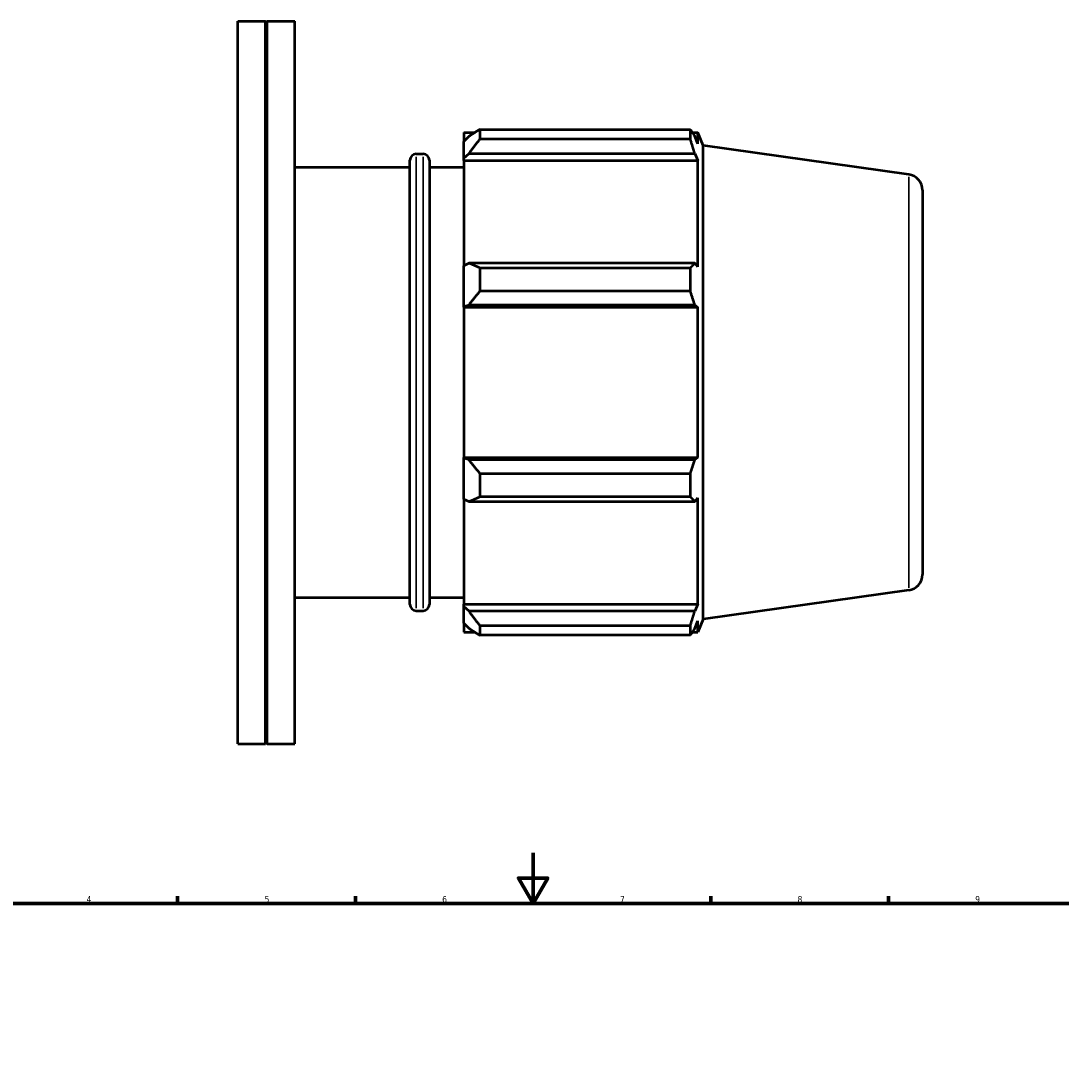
# Model space of a CAD drawing. Header units: millimetres. Extents: x -202 to 1216, y -175 to 952.
# Tile 5 of 7: x 219 to 629, y 508 to 922. Entities that reach past the tile are written whole.
import ezdxf

# ---------------------------------------------------------------- set-up
doc = ezdxf.new("R2010")
doc.units = ezdxf.units.MM
for name, color, linetype, lineweight in [('Border (ISO)', 7, 'Continuous', 70), ('Visible (ISO)', 7, 'Continuous', 50), ('Visible Narrow (ISO)', 7, 'Continuous', 35)]:
    doc.layers.add(name, color=color, linetype=linetype, lineweight=lineweight)
doc.styles.add('Note Text (ISO)', font='tahoma.ttf')

# ---------------------------------------------------------------- blocks, each defined once
blk = doc.blocks.new('Borders Default Border')
at = {"layer": 'Border (ISO)'}
for p, q in [((280.33, 574), (280.33, 576.9)), ((350.42, 574), (350.42, 576.9)), ((490.58, 574), (490.58, 576.9)), ((560.67, 574), (560.67, 576.9))]:
    blk.add_line(p, q, dxfattribs=at)
at = {"layer": 'Border (ISO)', "flags": 128}
for points in [[(420.5, 594), (420.5, 574), (414.73, 584), (426.27, 584), (420.5, 574)], [(20, 20), (20, 574), (821, 574), (821, 20), (20, 20)]]:
    blk.add_lwpolyline(points, dxfattribs=at)
at = {"layer": 'Border (ISO)', "color": 232, "true_color": 0xca0064, "char_height": 2.5, "attachment_point": 7, "style": 'Note Text (ISO)'}
for s, insert in [('4', (244.42, 574.4)), ('5', (314.64, 574.35)), ('6', (384.66, 574.35)), ('7', (454.77, 574.4)), ('8', (524.81, 574.34)), ('9', (594.88, 574.35))]:
    blk.add_mtext(s, dxfattribs=dict(at, insert=insert))

msp = doc.modelspace()

# ---------------------------------------------------------------- linework, layer by layer
at = {"layer": 'Visible (ISO)'}
for p, q in [((304.031, 636.982), (304.031, 921.982)), ((304.031, 921.982), (314.981, 921.982)), ((314.981, 636.982), (314.981, 921.982)), ((315.281, 921.682), (314.981, 921.982)), ((315.281, 921.682), (315.581, 921.982)), ((315.281, 637.282), (315.281, 921.682)), ((315.581, 636.982), (315.581, 921.982)), ((315.581, 921.982), (326.531, 921.982)), ((326.531, 636.982), (326.531, 921.982)), ((393.131, 878.062), (393.131, 874.511)), ((393.131, 878.062), (397.644, 878.062)), ((399.491, 879.221), (399.491, 875.388)), ((399.491, 879.221), (482.538, 879.221)), ((482.538, 875.388), (482.538, 879.221)), ((483.284, 878.062), (485.535, 878.062)), ((485.535, 873.5), (485.535, 878.062)), ((487.631, 872.875), (485.535, 878.062)), ((395.251, 876.533), (393.131, 874.511)), ((393.131, 867.864), (393.131, 874.511)), ((482.538, 875.388), (399.491, 875.388)), ((485.535, 873.5), (484.251, 876.533)), ((374.417, 869.582), (377.131, 869.582)), ((393.131, 867.864), (395.251, 869.745)), ((395.251, 869.745), (484.251, 869.745)), ((484.251, 869.745), (485.535, 866.924)), ((487.631, 686.09), (487.631, 872.875)), ((568.651, 861.488), (487.631, 872.875)), ((371.917, 691.882), (371.917, 867.082)), ((379.631, 867.082), (379.631, 691.882)), ((393.131, 866.924), (393.131, 867.864)), ((393.131, 866.924), (393.131, 825.491)), ((393.131, 866.924), (485.535, 866.924)), ((485.535, 825.002), (485.535, 866.924)), ((326.531, 864.282), (371.917, 864.282)), ((379.631, 864.282), (393.131, 864.282)), ((574.031, 855.299), (574.031, 703.665)), ((395.251, 826.47), (393.131, 825.491)), ((393.131, 809.445), (393.131, 825.491)), ((484.251, 826.47), (395.251, 826.47)), ((399.491, 824.628), (399.491, 815.375)), ((399.491, 824.628), (482.538, 824.628)), ((482.538, 815.375), (482.538, 824.628)), ((485.535, 825.002), (484.251, 826.47)), ((482.538, 815.375), (399.491, 815.375)), ((393.131, 809.445), (395.251, 810.082)), ((393.131, 809.126), (393.131, 809.445)), ((393.131, 809.126), (393.131, 749.839)), ((393.131, 809.126), (485.535, 809.126)), ((395.251, 810.082), (484.251, 810.082)), ((484.251, 810.082), (485.535, 809.126)), ((485.535, 749.839), (485.535, 809.126)), ((393.131, 749.52), (393.131, 749.839)), ((393.131, 749.839), (485.535, 749.839)), ((393.131, 733.474), (393.131, 749.52)), ((395.251, 748.883), (393.131, 749.52)), ((485.535, 749.839), (484.251, 748.883)), ((484.251, 748.883), (395.251, 748.883)), ((399.491, 743.59), (399.491, 734.336)), ((399.491, 743.59), (482.538, 743.59)), ((482.538, 734.336), (482.538, 743.59)), ((393.131, 733.474), (395.251, 732.495)), ((393.131, 733.474), (393.131, 692.041)), ((482.538, 734.336), (399.491, 734.336)), ((484.251, 732.495), (485.535, 733.963)), ((485.535, 692.041), (485.535, 733.963)), ((395.251, 732.495), (484.251, 732.495)), ((568.651, 697.476), (487.631, 686.09)), ((326.531, 694.682), (371.917, 694.682)), ((379.631, 694.682), (393.131, 694.682)), ((393.131, 691.101), (393.131, 692.041)), ((393.131, 692.041), (485.535, 692.041)), ((485.535, 692.041), (484.251, 689.22)), ((374.417, 689.382), (377.131, 689.382)), ((393.131, 684.454), (393.131, 691.101)), ((395.251, 689.22), (393.131, 691.101)), ((484.251, 689.22), (395.251, 689.22)), ((393.131, 684.454), (395.251, 682.432)), ((393.131, 684.454), (393.131, 680.902)), ((399.491, 683.577), (399.491, 679.744)), ((399.491, 683.577), (482.538, 683.577)), ((482.538, 679.744), (482.538, 683.577)), ((484.251, 682.432), (485.535, 685.465)), ((487.631, 686.09), (485.535, 680.902)), ((485.535, 680.902), (485.535, 685.465)), ((393.131, 680.902), (397.644, 680.902)), ((482.538, 679.744), (399.491, 679.744)), ((483.284, 680.902), (485.535, 680.902)), ((304.031, 636.982), (314.981, 636.982)), ((315.281, 637.282), (314.981, 636.982)), ((315.281, 637.282), (315.581, 636.982)), ((315.581, 636.982), (326.531, 636.982))]:
    msp.add_line(p, q, dxfattribs=at)
for centre, radius, start, end in [((374.417, 867.082), 2.5, 90, 180), ((377.131, 867.082), 2.5, 0, 90), ((567.781, 855.299), 6.25, 0, 82), ((567.781, 703.665), 6.25, 278, 0), ((374.417, 691.882), 2.5, 180, 270), ((377.131, 691.882), 2.5, 270, 0)]:
    msp.add_arc(centre, radius, start, end, dxfattribs=at)
for points, weights in [([(399.491, 879.221), (397.286, 877.849), (395.251, 876.533)], [1.01518379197, 1.01082918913, 1.00567163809]), ([(482.538, 879.221), (483.428, 877.849), (484.251, 876.533)], [1, 1.00133059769, 1.0018444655]), ([(395.251, 869.745), (397.286, 872.509), (399.491, 875.388)], [1.00567163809, 1.01082918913, 1.01518379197]), ([(484.251, 869.745), (483.428, 872.509), (482.538, 875.388)], [1.0018444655, 1.00133059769, 1]), ([(399.491, 824.628), (397.286, 825.568), (395.251, 826.47)], [1.01518379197, 1.01082918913, 1.00567163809]), ([(482.538, 824.628), (483.428, 825.568), (484.251, 826.47)], [1, 1.00133059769, 1.0018444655]), ([(395.251, 810.082), (397.286, 812.674), (399.491, 815.375)], [1.00567163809, 1.01082918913, 1.01518379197]), ([(484.251, 810.082), (483.428, 812.674), (482.538, 815.375)], [1.0018444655, 1.00133059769, 1]), ([(399.491, 743.59), (397.286, 746.29), (395.251, 748.883)], [1.01518379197, 1.01082918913, 1.00567163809]), ([(482.538, 743.59), (483.428, 746.29), (484.251, 748.883)], [1, 1.00133059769, 1.0018444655]), ([(395.251, 732.495), (397.286, 733.397), (399.491, 734.336)], [1.00567163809, 1.01082918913, 1.01518379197]), ([(484.251, 732.495), (483.428, 733.397), (482.538, 734.336)], [1.0018444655, 1.00133059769, 1]), ([(399.491, 683.577), (397.286, 686.456), (395.251, 689.22)], [1.01518379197, 1.01082918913, 1.00567163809]), ([(482.538, 683.577), (483.428, 686.456), (484.251, 689.22)], [1, 1.00133059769, 1.0018444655]), ([(395.251, 682.432), (397.286, 681.115), (399.491, 679.744)], [1.00567163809, 1.01082918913, 1.01518379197]), ([(484.251, 682.432), (483.428, 681.115), (482.538, 679.744)], [1.0018444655, 1.00133059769, 1])]:
    msp.add_rational_spline(points, weights, degree=2, dxfattribs=at)
at = {"layer": 'Visible Narrow (ISO)'}
for p, q in [((374.417, 868.473), (374.417, 690.492)), ((377.131, 690.492), (377.131, 868.473)), ((568.651, 698.486), (568.651, 860.479))]:
    msp.add_line(p, q, dxfattribs=at)

# ---------------------------------------------------------------- block references
msp.add_blockref('Borders Default Border', (0, 0))

doc.saveas('drawing.dxf')
